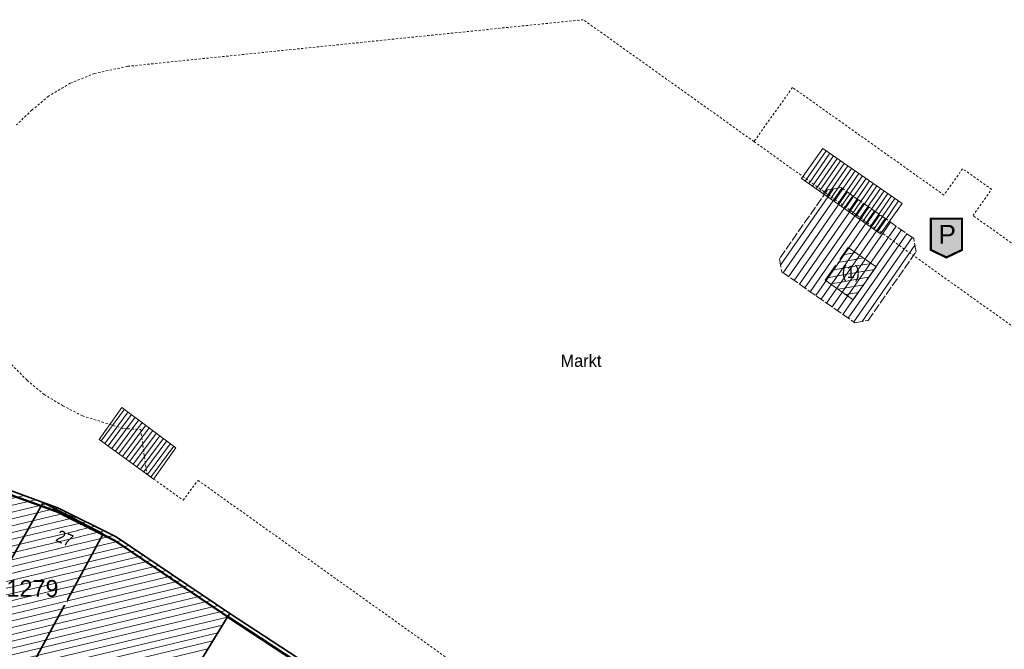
# Model space of a CAD drawing. Header units: metres. Extents: x 32365810 to 32367010, y 5620411 to 5622366.
# Tile 114 of 198: x 32366032 to 32366088, y 5622111 to 5622147. Entities that reach past the tile are written whole.
import ezdxf

# ---------------------------------------------------------------- set-up
doc = ezdxf.new("R2010")
doc.units = ezdxf.units.M
for name, pattern in [('1600.1047', [0]), ('1600.1305', [0]), ('1600.2013', [0, 0]), ('1600.2028', [0]), ('1600.2031', [0.75, 0.5, 0, 0, -0.25]), ('1600.2032', [0.25, 0.125, 0, 0, -0.125]), ('1600.2505', [0]), ('1600.2507', [0]), ('1600.2512', [0.25, 0.125, 0, 0, -0.125])]:
    doc.linetypes.add(name, pattern=pattern)
doc.layers.get('0').update_dxf_attribs({"color": 1, "linetype": 'CONTINUOUS'})
for name, color, linetype in [('Ebene 32', 7, 'CONTINUOUS'), ('Flurstücke_Grenzpunkte', 11, 'CONTINUOUS'), ('Gebäude', 31, 'CONTINUOUS'), ('Lagebezeichnungen', 12, 'CONTINUOUS'), ('Siedlungsflächen - Bauwerke u. Einrichtungen', 51, 'CONTINUOUS')]:
    doc.layers.add(name, color=color, linetype=linetype)
doc.styles.add('Arial', font='Arial.ttf')
doc.styles.add('Flurstücksnummer - K 10 700', font='Arial.ttf')
doc.styles.add('Hausnummern NRW', font='Arial.ttf', dxfattribs={"width": 0.85})
doc.styles.add('Straßename', font='Arial.ttf', dxfattribs={"width": 0.95})

# ---------------------------------------------------------------- blocks, each defined once
blk = doc.blocks.new('Flurgrenze_ Begleitsignatur')
at = {"color": 0, "lineweight": -2}
for p, q in [((-0.29, 0), (-0.12, 0)), ((0.12, 0), (0.29, 0))]:
    blk.add_line(p, q, dxfattribs=at)
for p in [(-0.06, 0), (0, 0), (0.06, 0)]:
    blk.add_point(p, dxfattribs=at)
blk = doc.blocks.new('O185')
at = {"layer": 'Flurstücke_Grenzpunkte', "color": 251, "linetype": '1600.2013', "lineweight": 50, "true_color": 0x566563}
blk.add_line((32366043.439701, 5622112.866792), (32366047.307701, 5622110.332792), dxfattribs=at)
at = {"layer": 'Flurstücke_Grenzpunkte', "color": 251, "lineweight": 50, "true_color": 0x566563, "xscale": 5, "yscale": 5, "zscale": 5, "rotation": 326.770433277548}
blk.add_blockref('Flurgrenze_ Begleitsignatur', (32366045.373701, 5622111.599792), dxfattribs=at)
blk = doc.blocks.new('O197')
at = {"layer": 'Flurstücke_Grenzpunkte', "color": 251, "linetype": '1600.2013', "lineweight": 50, "true_color": 0x566563}
blk.add_line((32366032.880611, 5622119.145364), (32366033.725611, 5622118.840364), dxfattribs=at)
at = {"layer": 'Flurstücke_Grenzpunkte', "color": 251, "lineweight": 50, "true_color": 0x566563, "xscale": 5, "yscale": 5, "zscale": 5, "rotation": 340.1531171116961}
blk.add_blockref('Flurgrenze_ Begleitsignatur', (32366033.303111, 5622118.992864), dxfattribs=at)
blk = doc.blocks.new('O275')
at = {"layer": 'Flurstücke_Grenzpunkte', "color": 251, "linetype": '1600.2013', "lineweight": 50, "true_color": 0x566563}
blk.add_line((32366036.984293, 5622117.215391), (32366043.437293, 5622112.868391), dxfattribs=at)
at = {"layer": 'Flurstücke_Grenzpunkte', "color": 251, "lineweight": 50, "true_color": 0x566563, "xscale": 5, "yscale": 5, "zscale": 5, "rotation": 326.034208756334}
blk.add_blockref('Flurgrenze_ Begleitsignatur', (32366040.210793, 5622115.041891), dxfattribs=at)
blk = doc.blocks.new('O285')
at = {"layer": 'Flurstücke_Grenzpunkte', "color": 251, "linetype": '1600.2013', "lineweight": 50, "true_color": 0x566563}
blk.add_line((32366033.701572, 5622118.850657), (32366037.009572, 5622117.200657), dxfattribs=at)
at = {"layer": 'Flurstücke_Grenzpunkte', "color": 251, "lineweight": 50, "true_color": 0x566563, "xscale": 5, "yscale": 5, "zscale": 5, "rotation": 333.490401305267}
blk.add_blockref('Flurgrenze_ Begleitsignatur', (32366035.355572, 5622118.025657), dxfattribs=at)
blk = doc.blocks.new('O321')
at = {"layer": 'Flurstücke_Grenzpunkte', "color": 251, "linetype": '1600.2013', "lineweight": 50, "true_color": 0x566563}
blk.add_line((32366026.838761, 5622121.32131), (32366032.880761, 5622119.14531), dxfattribs=at)
at = {"layer": 'Flurstücke_Grenzpunkte', "color": 251, "lineweight": 50, "true_color": 0x566563, "xscale": 5, "yscale": 5, "zscale": 5, "rotation": 340.193736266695}
blk.add_blockref('Flurgrenze_ Begleitsignatur', (32366029.859761, 5622120.23331), dxfattribs=at)
blk = doc.blocks.new('O984')
at = {"layer": 'Flurstücke_Grenzpunkte', "color": 7, "linetype": '1600.2028', "lineweight": 35}
for p, q in [((32366043.403, 5622112.822), (32366036.555, 5622101.691)), ((32366043.563, 5622113.055), (32366043.403, 5622112.822)), ((32366047.431, 5622110.521), (32366043.563, 5622113.055)), ((32366030.273, 5622080.416), (32366047.431, 5622110.521)), ((32366036.555, 5622101.691), (32366025.972, 5622083.927)), ((32366025.972, 5622083.927), (32366025.059, 5622082.392)), ((32366029.752, 5622079.716), (32366025.059, 5622082.392)), ((32366029.752, 5622079.716), (32366030.273, 5622080.416))]:
    blk.add_line(p, q, dxfattribs=at)
at = {"layer": 'Flurstücke_Grenzpunkte', "color": 7, "lineweight": 18, "insert": (32366032.158, 5622088.987), "char_height": 0.95, "attachment_point": 8, "line_spacing_factor": 0.69, "style": 'Flurstücksnummer - K 10 700', "bg_fill": 2}
blk.add_mtext('1291', dxfattribs=at)
blk = doc.blocks.new('O1105')
at = {"layer": 'Flurstücke_Grenzpunkte', "color": 7, "linetype": '1600.2028', "lineweight": 35}
for p, q in [((32366021.143, 5622110.689), (32366026.915, 5622121.533)), ((32366032.957, 5622119.357), (32366026.915, 5622121.533)), ((32366032.957, 5622119.357), (32366028.762, 5622111.903)), ((32366033.802, 5622119.052), (32366032.957, 5622119.357)), ((32366036.363, 5622117.57), (32366032.957, 5622119.357)), ((32366037.11, 5622117.402), (32366033.802, 5622119.052)), ((32366031.97, 5622109.447), (32366036.363, 5622117.57)), ((32366043.563, 5622113.055), (32366037.11, 5622117.402)), ((32366043.403, 5622112.822), (32366036.555, 5622101.691)), ((32366043.563, 5622113.055), (32366043.403, 5622112.822)), ((32366028.762, 5622111.903), (32366031.97, 5622109.447)), ((32366018.81, 5622106.305), (32366021.143, 5622110.689)), ((32366023.006, 5622109.045), (32366023.596, 5622109.384)), ((32366023.596, 5622109.384), (32366023.955, 5622109.59)), ((32366023.955, 5622109.59), (32366027.644, 5622107.331)), ((32366021.118, 5622104.853), (32366023.006, 5622109.045)), ((32366027.644, 5622107.331), (32366036.555, 5622101.691)), ((32366018.81, 5622106.305), (32366021.118, 5622104.853))]:
    blk.add_line(p, q, dxfattribs=at)
at = {"layer": 'Flurstücke_Grenzpunkte', "color": 7, "lineweight": 18, "insert": (32366032.963, 5622106.762), "char_height": 0.95, "attachment_point": 8, "line_spacing_factor": 0.69, "style": 'Flurstücksnummer - K 10 700', "bg_fill": 2}
blk.add_mtext('1293', dxfattribs=at)
blk = doc.blocks.new('O1389')
at = {"layer": 'Flurstücke_Grenzpunkte', "color": 7, "linetype": '1600.2028', "lineweight": 35}
for p, q in [((32366032.957, 5622119.357), (32366028.762, 5622111.903)), ((32366036.363, 5622117.57), (32366032.957, 5622119.357)), ((32366031.97, 5622109.447), (32366036.363, 5622117.57)), ((32366028.762, 5622111.903), (32366031.97, 5622109.447))]:
    blk.add_line(p, q, dxfattribs=at)
at = {"layer": 'Flurstücke_Grenzpunkte', "color": 7, "lineweight": 18, "insert": (32366032.356, 5622113.99), "char_height": 0.95, "attachment_point": 8, "line_spacing_factor": 0.69, "style": 'Flurstücksnummer - K 10 700', "bg_fill": 2}
blk.add_mtext('1279', dxfattribs=at)
blk = doc.blocks.new('O1938')
at = {"layer": 'Flurstücke_Grenzpunkte', "color": 7, "linetype": '1600.2028', "lineweight": 35}
for p, q in [((32366032.957, 5622119.357), (32366026.915, 5622121.533)), ((32366033.802, 5622119.052), (32366032.957, 5622119.357)), ((32366037.11, 5622117.402), (32366033.802, 5622119.052)), ((32366043.563, 5622113.055), (32366037.11, 5622117.402)), ((32366047.431, 5622110.521), (32366043.563, 5622113.055))]:
    blk.add_line(p, q, dxfattribs=at)
blk = doc.blocks.new('O3447')
at = {"layer": 'Siedlungsflächen - Bauwerke u. Einrichtungen', "color": 7, "linetype": '1600.2507', "lineweight": 18}
blk.add_line((32366036.138, 5622122.933), (32366037.431, 5622124.748), dxfattribs=at)
blk = doc.blocks.new('O3492')
at = {"layer": 'Siedlungsflächen - Bauwerke u. Einrichtungen', "color": 7, "linetype": '1600.2507', "lineweight": 18}
blk.add_line((32366080.483, 5622134.582), (32366081.717, 5622136.309), dxfattribs=at)
blk = doc.blocks.new('O2307')
at = {"layer": 'Gebäude', "color": 7, "linetype": '1600.2505', "lineweight": 18}
for p, q in [((32366078.654, 5622133.816), (32366077.349, 5622131.953)), ((32366080.241, 5622132.709), (32366078.654, 5622133.816)), ((32366078.94, 5622130.846), (32366080.241, 5622132.709)), ((32366077.349, 5622131.953), (32366078.94, 5622130.846))]:
    blk.add_line(p, q, dxfattribs=at)
at = {"layer": 'Ebene 32', "color": 7, "lineweight": 18, "insert": (32366078.796, 5622132.331), "char_height": 0.7, "attachment_point": 5, "line_spacing_factor": 0.69, "style": 'Hausnummern NRW', "bg_fill": 2}
blk.add_mtext('(1)', dxfattribs=at)
blk = doc.blocks.new('O2880')
at = {"layer": 'Gebäude', "color": 7, "linetype": '1600.2505', "lineweight": 18}
for p, q in [((32366026.915, 5622121.533), (32366021.143, 5622110.689)), ((32366032.957, 5622119.357), (32366026.915, 5622121.533)), ((32366033.802, 5622119.052), (32366032.957, 5622119.357)), ((32366037.11, 5622117.402), (32366033.802, 5622119.052)), ((32366043.563, 5622113.055), (32366037.11, 5622117.402)), ((32366036.555, 5622101.691), (32366043.403, 5622112.822)), ((32366043.403, 5622112.822), (32366043.563, 5622113.055)), ((32366021.143, 5622110.689), (32366023.596, 5622109.384)), ((32366023.955, 5622109.59), (32366023.596, 5622109.384)), ((32366027.644, 5622107.331), (32366023.955, 5622109.59)), ((32366036.555, 5622101.691), (32366027.644, 5622107.331))]:
    blk.add_line(p, q, dxfattribs=at)
at = {"layer": 'Lagebezeichnungen', "color": 7, "lineweight": 18, "insert": (32366034.043, 5622116.998), "char_height": 0.7, "attachment_point": 8, "rotation": 336.899, "line_spacing_factor": 0.69, "style": 'Hausnummern NRW', "bg_fill": 2}
blk.add_mtext('27', dxfattribs=at)
blk = doc.blocks.new('O3510')
at = {"layer": 'Siedlungsflächen - Bauwerke u. Einrichtungen', "color": 7, "linetype": '1600.2031', "lineweight": 18}
for p, q in [((32366078.238, 5622137.212), (32366077.481, 5622137.077)), ((32366082.366, 5622134.325), (32366078.238, 5622137.212)), ((32366077.481, 5622137.077), (32366074.744, 5622133.182)), ((32366082.501, 5622133.571), (32366082.366, 5622134.325)), ((32366079.777, 5622129.678), (32366082.501, 5622133.571)), ((32366074.744, 5622133.182), (32366074.878, 5622132.427)), ((32366074.878, 5622132.427), (32366079.027, 5622129.549)), ((32366079.027, 5622129.549), (32366079.777, 5622129.678))]:
    blk.add_line(p, q, dxfattribs=at)
blk = doc.blocks.new('O3445')
at = {"layer": 'Siedlungsflächen - Bauwerke u. Einrichtungen', "color": 7, "linetype": '1600.1305', "lineweight": 18}
for p, q in [((32366077.217, 5622139.421), (32366076.003, 5622137.72)), ((32366081.717, 5622136.309), (32366077.217, 5622139.421)), ((32366076.003, 5622137.72), (32366080.483, 5622134.582)), ((32366080.483, 5622134.582), (32366081.717, 5622136.309))]:
    blk.add_line(p, q, dxfattribs=at)
blk = doc.blocks.new('O3516')
at = {"layer": 'Siedlungsflächen - Bauwerke u. Einrichtungen', "color": 7, "linetype": '1600.1305', "lineweight": 18}
for p, q in [((32366037.431, 5622124.748), (32366036.138, 5622122.933)), ((32366040.497, 5622122.457), (32366037.431, 5622124.748)), ((32366036.138, 5622122.933), (32366038.846, 5622120.956)), ((32366039.23, 5622120.681), (32366040.497, 5622122.457)), ((32366038.846, 5622120.956), (32366039.23, 5622120.681))]:
    blk.add_line(p, q, dxfattribs=at)
blk = doc.blocks.new('Tiefgarage')
at = {"true_color": 0xffffff}
blk.add_hatch(color=7, dxfattribs=at).paths.add_polyline_path([(-0.38168, -0.290077), (-0.38168, 0.473282), (0.38168, 0.473282), (0.38168, -0.290077), (0, -0.473282)], flags=0)
at = {"color": 7, "const_width": 0.053435}
blk.add_lwpolyline([(-0.38168, -0.290077), (-0.38168, 0.473282), (0.38168, 0.473282), (0.38168, -0.290077), (0, -0.473282)], close=True, dxfattribs=at)
at = {"color": 7, "insert": (-0.19429, -0.137404), "char_height": 0.458016, "attachment_point": 7, "line_spacing_factor": 0.69, "style": 'Arial'}
blk.add_mtext('P', dxfattribs=at)
blk = doc.blocks.new('O100')
at = {"layer": 'Gebäude', "color": 7, "linetype": '1600.2512', "lineweight": 18}
for p, q in [((32366075.491, 5622142.889), (32366073.365, 5622139.91)), ((32366084.085, 5622136.787), (32366075.491, 5622142.889)), ((32366073.365, 5622139.91), (32366073.302, 5622139.82)), ((32366088.977, 5622128.625), (32366073.302, 5622139.82)), ((32366085.141, 5622138.28), (32366084.085, 5622136.787)), ((32366086.788, 5622137.113), (32366085.141, 5622138.28)), ((32366085.732, 5622135.621), (32366086.788, 5622137.113)), ((32366091.202, 5622131.745), (32366085.732, 5622135.621)), ((32366089.32, 5622129.107), (32366091.202, 5622131.745)), ((32366088.977, 5622128.625), (32366089.32, 5622129.107))]:
    blk.add_line(p, q, dxfattribs=at)
at = {"layer": 'Gebäude', "color": 142, "lineweight": 18, "true_color": 0x12adde, "xscale": 2.325, "yscale": 2.325, "zscale": 2.325}
blk.add_blockref('Tiefgarage', (32366084.223, 5622134.351), dxfattribs=at)
blk = doc.blocks.new('*X1128')
at = {"color": 253, "linetype": '1600.1047', "lineweight": 18, "true_color": 0xb2b2b2}
for p, q in [((32366079.510883, 5622133.218288), (32366078.055779, 5622132.961988)), ((32366079.075057, 5622133.522295), (32366078.360045, 5622133.396354)), ((32366079.946709, 5622132.91428), (32366077.751513, 5622132.527622)), ((32366080.142535, 5622132.568), (32366077.447248, 5622132.093257)), ((32366079.839332, 5622132.133822), (32366077.644691, 5622131.747262)), ((32366079.53613, 5622131.699644), (32366078.081393, 5622131.443409)), ((32366079.232928, 5622131.265465), (32366078.518096, 5622131.139556))]:
    blk.add_line(p, q, dxfattribs=at)
blk = doc.blocks.new('*X1294')
at = {"color": 253, "linetype": '1600.1047', "lineweight": 18, "true_color": 0xb2b2b2}
for p, q in [((32366028.663748, 5622120.903196), (32366026.277147, 5622120.334649)), ((32366028.019508, 5622121.135216), (32366026.512132, 5622120.776123)), ((32366027.375268, 5622121.367236), (32366026.747118, 5622121.217596)), ((32366029.952229, 5622120.439155), (32366025.807176, 5622119.451703)), ((32366029.307989, 5622120.671176), (32366026.042161, 5622119.893176)), ((32366031.240709, 5622119.975115), (32366025.337205, 5622118.568756)), ((32366030.596469, 5622120.207135), (32366025.57219, 5622119.01023)), ((32366033.17314, 5622119.278985), (32366024.632248, 5622117.244337)), ((32366032.529189, 5622119.511074), (32366024.867233, 5622117.68581)), ((32366031.884949, 5622119.743094), (32366025.102219, 5622118.127283)), ((32366034.336851, 5622118.785221), (32366024.162277, 5622116.36139)), ((32366033.813803, 5622119.046113), (32366024.397262, 5622116.802864)), ((32366035.382946, 5622118.263439), (32366023.692306, 5622115.478444)), ((32366034.859898, 5622118.52433), (32366023.927291, 5622115.919917)), ((32366036.429041, 5622117.741656), (32366023.222334, 5622114.595497)), ((32366035.905994, 5622118.002547), (32366023.45732, 5622115.036971)), ((32366037.405122, 5622117.203194), (32366022.752363, 5622113.712551)), ((32366036.952089, 5622117.480765), (32366022.987349, 5622114.154024)), ((32366038.250629, 5622116.633627), (32366022.282392, 5622112.829605)), ((32366037.827875, 5622116.91841), (32366022.517378, 5622113.271078)), ((32366039.096136, 5622116.064059), (32366021.812421, 5622111.946658)), ((32366038.673382, 5622116.348843), (32366022.047407, 5622112.388131)), ((32366039.941643, 5622115.494492), (32366021.34245, 5622111.063712)), ((32366039.518889, 5622115.779275), (32366021.577436, 5622111.505185)), ((32366040.364396, 5622115.209708), (32366021.218687, 5622110.648734)), ((32366040.78715, 5622114.924924), (32366021.719182, 5622110.38247)), ((32366041.209904, 5622114.64014), (32366022.219676, 5622110.116206)), ((32366041.632657, 5622114.355356), (32366022.720171, 5622109.849942)), ((32366042.055411, 5622114.070573), (32366023.220666, 5622109.583679)), ((32366042.478164, 5622113.785789), (32366024.209976, 5622109.433862)), ((32366042.900918, 5622113.501005), (32366024.663186, 5622109.156334)), ((32366043.323671, 5622113.216221), (32366025.116397, 5622108.878806)), ((32366043.425681, 5622112.855028), (32366025.569607, 5622108.601278)), ((32366043.145024, 5622112.402675), (32366026.022817, 5622108.323749)), ((32366042.867133, 5622111.950981), (32366026.476027, 5622108.046221)), ((32366042.589242, 5622111.499287), (32366026.929237, 5622107.768693)), ((32366042.311351, 5622111.047592), (32366027.382447, 5622107.491165)), ((32366042.03346, 5622110.595898), (32366027.831133, 5622107.212558)), ((32366041.75557, 5622110.144204), (32366028.273645, 5622106.932482)), ((32366041.477679, 5622109.692509), (32366028.716157, 5622106.652405)), ((32366041.199788, 5622109.240815), (32366029.158668, 5622106.372328)), ((32366040.921897, 5622108.789121), (32366029.60118, 5622106.092251)), ((32366040.644006, 5622108.337427), (32366030.043691, 5622105.812174)), ((32366040.366116, 5622107.885732), (32366030.486203, 5622105.532097)), ((32366040.088225, 5622107.434038), (32366030.928715, 5622105.25202)), ((32366039.810334, 5622106.982344), (32366031.371226, 5622104.971943)), ((32366039.532443, 5622106.530649), (32366031.813738, 5622104.691866)), ((32366039.254552, 5622106.078955), (32366032.256249, 5622104.411789)), ((32366038.976662, 5622105.627261), (32366032.698761, 5622104.131712)), ((32366038.698771, 5622105.175567), (32366033.141273, 5622103.851635)), ((32366038.42088, 5622104.723872), (32366033.583784, 5622103.571558)), ((32366038.142989, 5622104.272178), (32366034.026296, 5622103.291482)), ((32366037.865098, 5622103.820484), (32366034.468807, 5622103.011405)), ((32366037.587208, 5622103.368789), (32366034.911319, 5622102.731328)), ((32366037.309317, 5622102.917095), (32366035.353831, 5622102.451251)), ((32366037.031426, 5622102.465401), (32366035.796342, 5622102.171174)), ((32366036.753535, 5622102.013706), (32366036.238854, 5622101.891097))]:
    blk.add_line(p, q, dxfattribs=at)
blk = doc.blocks.new('*X1403')
at = {"color": 253, "linetype": '1600.1047', "lineweight": 18, "true_color": 0xb2b2b2}
for p, q in [((32366074.809337, 5622132.813871), (32366077.806781, 5622137.135098)), ((32366074.95859, 5622132.371098), (32366078.290864, 5622137.175028)), ((32366075.266717, 5622132.157362), (32366078.598169, 5622136.960108)), ((32366075.574844, 5622131.943627), (32366078.905474, 5622136.745188)), ((32366075.882971, 5622131.729891), (32366079.212779, 5622136.530268)), ((32366076.191097, 5622131.516155), (32366079.520085, 5622136.315348)), ((32366076.499224, 5622131.30242), (32366079.82739, 5622136.100428)), ((32366076.807351, 5622131.088684), (32366080.134695, 5622135.885508)), ((32366077.115478, 5622130.874949), (32366080.442, 5622135.670588)), ((32366077.423604, 5622130.661213), (32366080.749305, 5622135.455668)), ((32366077.731731, 5622130.447478), (32366081.05661, 5622135.240748)), ((32366078.039858, 5622130.233742), (32366081.363916, 5622135.025828)), ((32366078.347985, 5622130.020006), (32366081.671221, 5622134.810908)), ((32366078.656111, 5622129.806271), (32366081.978526, 5622134.595988)), ((32366078.964238, 5622129.592535), (32366082.285831, 5622134.381068)), ((32366079.439659, 5622129.619977), (32366082.435206, 5622133.93847))]:
    blk.add_line(p, q, dxfattribs=at)
blk = doc.blocks.new('*X1404')
at = {"color": 253, "linetype": '1600.1047', "lineweight": 18, "true_color": 0xb2b2b2}
for p, q in [((32366076.208683, 5622137.57593), (32366077.398053, 5622139.295791)), ((32366076.413452, 5622137.432501), (32366077.603674, 5622139.153594)), ((32366076.61822, 5622137.289071), (32366077.809294, 5622139.011396)), ((32366076.822989, 5622137.145641), (32366078.014915, 5622138.869198)), ((32366077.027758, 5622137.002212), (32366078.220535, 5622138.727)), ((32366077.232527, 5622136.858782), (32366078.426155, 5622138.584802)), ((32366077.437295, 5622136.715353), (32366078.631776, 5622138.442604)), ((32366077.642064, 5622136.571923), (32366078.837396, 5622138.300406)), ((32366077.846833, 5622136.428494), (32366079.043017, 5622138.158208)), ((32366078.051601, 5622136.285064), (32366079.248637, 5622138.01601)), ((32366078.25637, 5622136.141635), (32366079.454257, 5622137.873812)), ((32366078.461139, 5622135.998205), (32366079.659878, 5622137.731614)), ((32366078.665907, 5622135.854776), (32366079.865498, 5622137.589416)), ((32366078.870676, 5622135.711346), (32366080.071119, 5622137.447218)), ((32366079.075445, 5622135.567917), (32366080.276739, 5622137.30502)), ((32366079.280214, 5622135.424487), (32366080.482359, 5622137.162823)), ((32366079.484982, 5622135.281058), (32366080.68798, 5622137.020625)), ((32366079.689751, 5622135.137628), (32366080.8936, 5622136.878427)), ((32366079.89452, 5622134.994199), (32366081.099221, 5622136.736229)), ((32366080.099288, 5622134.850769), (32366081.304841, 5622136.594031)), ((32366080.304057, 5622134.70734), (32366081.510461, 5622136.451833))]:
    blk.add_line(p, q, dxfattribs=at)
blk = doc.blocks.new('*X1411')
at = {"color": 253, "linetype": '1600.1047', "lineweight": 18, "true_color": 0xb2b2b2}
for p, q in [((32366036.24876, 5622122.852139), (32366037.581409, 5622124.63561)), ((32366036.450689, 5622122.704719), (32366037.781675, 5622124.485966)), ((32366036.652617, 5622122.557299), (32366037.981941, 5622124.336321)), ((32366036.854546, 5622122.409879), (32366038.182208, 5622124.186677)), ((32366037.056474, 5622122.26246), (32366038.382474, 5622124.037032)), ((32366037.258403, 5622122.11504), (32366038.58274, 5622123.887388)), ((32366037.460331, 5622121.96762), (32366038.783006, 5622123.737744)), ((32366037.66226, 5622121.8202), (32366038.983272, 5622123.588099)), ((32366037.864188, 5622121.672781), (32366039.183539, 5622123.438455)), ((32366038.066117, 5622121.525361), (32366039.383805, 5622123.28881)), ((32366038.268045, 5622121.377941), (32366039.584071, 5622123.139166)), ((32366038.469974, 5622121.230521), (32366039.784337, 5622122.989521)), ((32366038.671902, 5622121.083102), (32366039.984603, 5622122.839877)), ((32366038.874019, 5622120.935934), (32366040.184869, 5622122.690232)), ((32366039.077315, 5622120.790344), (32366040.385136, 5622122.540588))]:
    blk.add_line(p, q, dxfattribs=at)

msp = doc.modelspace()

# ---------------------------------------------------------------- block references
at = {"layer": 'Flurstücke_Grenzpunkte', "color": 7, "true_color": 0xffffff}
for name in ['O321', 'O197', 'O285', 'O275', 'O185']:
    msp.add_blockref(name, (0, 0), dxfattribs=at)

# ---------------------------------------------------------------- texts
at = {"layer": 'Lagebezeichnungen', "color": 7, "lineweight": 18, "insert": (32366064.643, 5622127.032), "char_height": 0.7, "attachment_point": 9, "rotation": 359.9894003, "line_spacing_factor": 0.69, "style": 'Straßename', "bg_fill": 2}
msp.add_mtext('Markt', dxfattribs=at)

# ---------------------------------------------------------------- next in the draw order: block references
at = {"layer": 'Flurstücke_Grenzpunkte', "color": 7, "true_color": 0xffffff}
msp.add_blockref('O984', (0, 0), dxfattribs=at)

# ---------------------------------------------------------------- next in the draw order: block references
msp.add_blockref('O1105', (0, 0), dxfattribs=at)

# ---------------------------------------------------------------- next in the draw order: block references
msp.add_blockref('O1389', (0, 0), dxfattribs=at)

# ---------------------------------------------------------------- next in the draw order: block references
msp.add_blockref('O1938', (0, 0), dxfattribs=at)

# ---------------------------------------------------------------- next in the draw order: linework, layer by layer
at = {"layer": 'Gebäude', "color": 7, "linetype": '1600.2512', "lineweight": 18}
for p, q in [((32366063.616, 5622146.732), (32366037.746, 5622144.088)), ((32366073.302, 5622139.82), (32366063.616, 5622146.732)), ((32366037.746, 5622144.088), (32366035.869, 5622143.682)), ((32366035.869, 5622143.682), (32366034.501, 5622143.131)), ((32366034.501, 5622143.131), (32366033.264, 5622142.396)), ((32366033.264, 5622142.396), (32366032.32, 5622141.604)), ((32366032.32, 5622141.604), (32366031.444, 5622140.77)), ((32366031.161, 5622127.175), (32366032.055, 5622126.277)), ((32366032.055, 5622126.277), (32366033.008, 5622125.48)), ((32366033.008, 5622125.48), (32366034.083, 5622124.836)), ((32366034.083, 5622124.836), (32366035.193, 5622124.257)), ((32366035.193, 5622124.257), (32366036.291, 5622123.926)), ((32366036.291, 5622123.926), (32366037.524, 5622123.543)), ((32366037.524, 5622123.543), (32366038.499, 5622123.486))]:
    msp.add_line(p, q, dxfattribs=at)
at = {"layer": 'Gebäude', "color": 7, "linetype": '1600.2032', "lineweight": 18}
for p, q in [((32366063.616, 5622146.732), (32366037.746, 5622144.088)), ((32366073.302, 5622139.82), (32366063.616, 5622146.732)), ((32366037.746, 5622144.088), (32366035.869, 5622143.682)), ((32366035.869, 5622143.682), (32366034.501, 5622143.131)), ((32366034.501, 5622143.131), (32366033.264, 5622142.396)), ((32366075.491, 5622142.889), (32366073.365, 5622139.91)), ((32366084.085, 5622136.787), (32366075.491, 5622142.889)), ((32366033.264, 5622142.396), (32366032.32, 5622141.604)), ((32366032.32, 5622141.604), (32366031.444, 5622140.77)), ((32366073.365, 5622139.91), (32366073.302, 5622139.82)), ((32366085.141, 5622138.28), (32366084.085, 5622136.787)), ((32366086.788, 5622137.113), (32366085.141, 5622138.28)), ((32366085.732, 5622135.621), (32366086.788, 5622137.113)), ((32366091.202, 5622131.745), (32366085.732, 5622135.621)), ((32366031.161, 5622127.175), (32366032.055, 5622126.277)), ((32366032.055, 5622126.277), (32366033.008, 5622125.48)), ((32366033.008, 5622125.48), (32366034.083, 5622124.836)), ((32366034.083, 5622124.836), (32366035.193, 5622124.257)), ((32366035.193, 5622124.257), (32366036.291, 5622123.926)), ((32366036.291, 5622123.926), (32366037.524, 5622123.543)), ((32366037.524, 5622123.543), (32366038.499, 5622123.486))]:
    msp.add_line(p, q, dxfattribs=at)

# ---------------------------------------------------------------- next in the draw order: block references
at = {"layer": 'Gebäude', "color": 7, "true_color": 0xffffff}
for name in ['O2307', 'O2880']:
    msp.add_blockref(name, (0, 0), dxfattribs=at)
at = {"layer": 'Siedlungsflächen - Bauwerke u. Einrichtungen', "color": 7, "true_color": 0xffffff}
for name in ['O3445', '*X1404', 'O3492', 'O3447']:
    msp.add_blockref(name, (0, 0), dxfattribs=at)

# ---------------------------------------------------------------- next in the draw order: linework, layer by layer
at = {"layer": 'Gebäude', "color": 7, "linetype": '1600.2512', "lineweight": 18}
for p, q in [((32366038.499, 5622123.486), (32366038.846, 5622120.956)), ((32366038.846, 5622120.956), (32366039.23, 5622120.681)), ((32366039.23, 5622120.681), (32366040.902, 5622119.477)), ((32366040.902, 5622119.477), (32366041.749, 5622120.606)), ((32366041.749, 5622120.606), (32366073.365, 5622098.066))]:
    msp.add_line(p, q, dxfattribs=at)
at = {"layer": 'Gebäude', "color": 7, "linetype": '1600.2032', "lineweight": 18}
for p, q in [((32366038.499, 5622123.486), (32366038.846, 5622120.956)), ((32366038.846, 5622120.956), (32366039.23, 5622120.681)), ((32366039.23, 5622120.681), (32366040.902, 5622119.477)), ((32366040.902, 5622119.477), (32366041.749, 5622120.606)), ((32366041.749, 5622120.606), (32366073.365, 5622098.066))]:
    msp.add_line(p, q, dxfattribs=at)

# ---------------------------------------------------------------- next in the draw order: block references
at = {"layer": 'Gebäude', "color": 7, "true_color": 0xffffff}
for name in ['O100', '*X1403', '*X1294']:
    msp.add_blockref(name, (0, 0), dxfattribs=at)
at = {"layer": 'Siedlungsflächen - Bauwerke u. Einrichtungen', "color": 7, "true_color": 0xffffff}
for name in ['O3510', '*X1128', 'O3516', '*X1411']:
    msp.add_blockref(name, (0, 0), dxfattribs=at)

doc.saveas('drawing.dxf')
